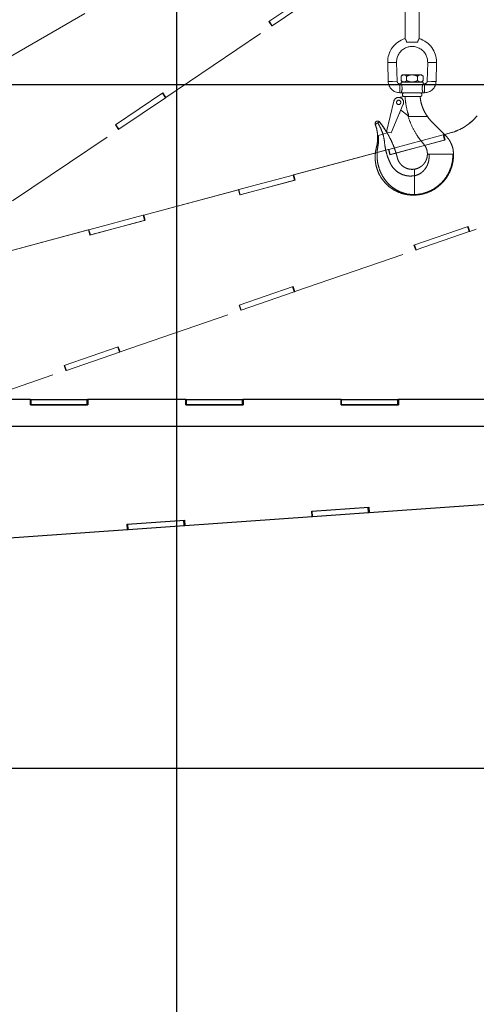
# Model space of a CAD drawing. Header units: inches. Extents: x 2.3 to 10.09, y 0.31 to 7.31.
# Tile 7 of 10: x 6.19 to 7.19, y 3.64 to 5.8. Entities that reach past the tile are written whole.
import ezdxf

# ---------------------------------------------------------------- set-up
doc = ezdxf.new("R2010")
doc.units = ezdxf.units.IN
doc.header["$MEASUREMENT"] = 0
doc.linetypes.add('PHANTOM', pattern=[0.5, 0.25, -0.05, 0.05, -0.05, 0.05, -0.05])
doc.layers.add('FORMAT', color=7, linetype='Continuous')
doc.styles.add('SLDTEXTSTYLE0', font='TXT', dxfattribs={"width": 0.75})
doc.dimstyles.new('SLDDIMSTYLE4', dxfattribs={"dimtxt": 0.104167, "dimasz": 0.13, "dimexe": 0, "dimexo": 0.0625, "dimgap": 0.026042, "dimtad": 0, "dimtih": 1, "dimtoh": 1, "dimlfac": 16, "dimrnd": 1e-09, "dimzin": 12, "dimdsep": 46, "dimtxsty": 'SLDTEXTSTYLE0', "dimsah": 1, "dimcen": 0.09, "dimadec": 0, "dimazin": 3, "dimtfac": 1, "dimtofl": 0, "dimtmove": 0, "dimatfit": 3, "dimfxl": 1, "dimfrac": 2, "dimtolj": 1, "dimtzin": 12, "dimarcsym": 0})
doc.dimstyles.new('SLDDIMSTYLE6', dxfattribs={"dimtxt": 0.104167, "dimasz": 0.13, "dimexe": 0, "dimexo": 0.0625, "dimgap": 0.026042, "dimtad": 0, "dimtih": 1, "dimtoh": 1, "dimdec": 1, "dimlfac": 16, "dimrnd": 1e-09, "dimzin": 12, "dimdsep": 46, "dimtxsty": 'SLDTEXTSTYLE0', "dimsah": 1, "dimcen": 0.09, "dimadec": 0, "dimazin": 3, "dimtfac": 1, "dimtdec": 1, "dimtofl": 0, "dimtmove": 0, "dimatfit": 3, "dimfxl": 1, "dimfrac": 2, "dimtolj": 1, "dimtzin": 12, "dimarcsym": 0})

# ---------------------------------------------------------------- blocks, each defined once
blk = doc.blocks.new('_D_14')
at = {"layer": 'FORMAT', "color": 7}
for p, q in [((7.6498, 1.4378), (7.6498, 0.4478)), ((5.0341, 0.7475), (5.0341, 0.4478)), ((5.0341, 0.5728), (5.8438, 0.5728)), ((7.6498, 0.5728), (6.7699, 0.5728))]:
    blk.add_line(p, q, dxfattribs=at)
for points in [[(5.0341, 0.5728), (5.1641, 0.5528), (5.1641, 0.5928)], [(7.6498, 0.5728), (7.5198, 0.5928), (7.5198, 0.5528)]]:
    blk.add_solid(points, dxfattribs=at)
at = {"layer": 'FORMAT', "color": 7, "insert": (5.8438, 0.6244), "char_height": 0.10417, "attachment_point": 1, "style": 'SLDTEXTSTYLE0'}
blk.add_mtext('HOOK REACH', dxfattribs=at)
blk = doc.blocks.new('_D_15')
at = {"layer": 'FORMAT', "color": 7}
for p, q in [((9.1191, 6.0437), (9.7339, 6.0437)), ((9.6089, 6.0437), (9.6089, 4.1422)), ((9.6089, 1.9114), (9.6089, 3.9767)), ((9.0953, 1.9114), (9.7339, 1.9114))]:
    blk.add_line(p, q, dxfattribs=at)
for points in [[(9.6089, 6.0437), (9.5889, 5.9137), (9.6289, 5.9137)], [(9.6089, 1.9114), (9.6289, 2.0414), (9.5889, 2.0414)]]:
    blk.add_solid(points, dxfattribs=at)
at = {"layer": 'FORMAT', "color": 7, "insert": (9.1425, 4.1109), "char_height": 0.104167, "attachment_point": 1, "style": 'SLDTEXTSTYLE0'}
blk.add_mtext('HOOK HEIGHT', dxfattribs=at)
blk = doc.blocks.new('_D_17')
at = {"layer": 'FORMAT', "color": 7}
for p, q in [((6.3847, 6.6351), (3.353, 6.6351)), ((3.478, 6.6351), (3.478, 4.7195)), ((3.324, 4.6984), (3.2923, 4.6984)), ((3.2923, 4.6984), (3.2923, 4.5329)), ((3.6319, 4.6984), (3.6636, 4.6984)), ((3.6636, 4.6984), (3.6636, 4.5329)), ((3.2923, 4.5329), (3.324, 4.5329)), ((3.6636, 4.5329), (3.6319, 4.5329)), ((3.478, 1.9114), (3.478, 4.3729)), ((4.2341, 1.9114), (3.353, 1.9114))]:
    blk.add_line(p, q, dxfattribs=at)
for points in [[(3.478, 6.6351), (3.458, 6.5051), (3.498, 6.5051)], [(3.478, 1.9114), (3.498, 2.0414), (3.458, 2.0414)]]:
    blk.add_solid(points, dxfattribs=at)
at = {"layer": 'FORMAT', "color": 7, "char_height": 0.10417, "attachment_point": 1, "style": 'SLDTEXTSTYLE0'}
for s, insert in [('1920', (3.324, 4.6672)), ('75.6', (3.3433, 4.5072))]:
    blk.add_mtext(s, dxfattribs=dict(at, insert=insert))

msp = doc.modelspace()

# ---------------------------------------------------------------- linework, layer by layer
at = {"color": 7, "linetype": 'Continuous'}
for p, q in [((6.53414, 7.16143), (6.53414, 1.91143)), ((4.28414, 5.66143), (8.03414, 5.66143)), ((4.28414, 4.91143), (8.03414, 4.91143)), ((4.28414, 4.16143), (8.03414, 4.16143))]:
    msp.add_line(p, q, dxfattribs=at)
at = {"color": 7, "linetype": 'PHANTOM', "lineweight": 18}
for p, q in [((7.03541, 5.87942), (7.03541, 5.76167)), ((7.06666, 5.76167), (7.06666, 5.87942)), ((6.73661, 5.79921), (6.84081, 5.8695)), ((6.7441, 5.79014), (6.84613, 5.85896)), ((6.33317, 5.8167), (6.14721, 5.70934)), ((6.33348, 5.81688), (6.14752, 5.70952)), ((6.51111, 5.63296), (6.74317, 5.78949)), ((6.74317, 5.78949), (6.73661, 5.79921)), ((6.74317, 5.78952), (6.73663, 5.79922)), ((6.7433, 5.7896), (6.73675, 5.7993)), ((6.7441, 5.79014), (6.73755, 5.79984)), ((6.74316, 5.78951), (6.74317, 5.78952)), ((6.74317, 5.78952), (6.7433, 5.7896)), ((6.7433, 5.7896), (6.7441, 5.79014)), ((7.06335, 5.75434), (7.03872, 5.75434)), ((6.99746, 5.70911), (7.00722, 5.70936)), ((6.99746, 5.70911), (6.99854, 5.66778)), ((7.00722, 5.70936), (7.01698, 5.70962)), ((7.01806, 5.6683), (7.01698, 5.70962)), ((7.08508, 5.70962), (7.084, 5.6683)), ((7.09484, 5.70936), (7.08508, 5.70962)), ((7.10461, 5.70911), (7.09484, 5.70936)), ((7.10352, 5.66778), (7.10461, 5.70911)), ((7.03019, 5.68236), (7.02697, 5.67914)), ((7.03298, 5.68236), (7.03019, 5.68236)), ((7.05103, 5.68236), (7.03298, 5.68236)), ((7.06908, 5.68236), (7.05103, 5.68236)), ((7.07187, 5.68236), (7.06908, 5.68236)), ((7.07509, 5.67914), (7.07187, 5.68236)), ((6.99854, 5.66778), (7.0083, 5.66804)), ((7.0083, 5.66804), (7.01806, 5.6683)), ((7.02697, 5.66267), (7.02384, 5.66267)), ((7.02384, 5.6529), (7.02384, 5.66267)), ((7.02697, 5.67914), (7.02697, 5.6698)), ((7.02697, 5.6698), (7.03019, 5.66657)), ((7.02697, 5.66657), (7.02697, 5.66267)), ((7.02697, 5.66657), (7.07509, 5.66657)), ((7.039, 5.67914), (7.039, 5.6698)), ((7.06306, 5.67914), (7.06306, 5.6698)), ((7.07187, 5.66657), (7.07509, 5.6698)), ((7.07822, 5.66267), (7.07504, 5.66267)), ((7.07509, 5.67914), (7.07509, 5.6698)), ((7.07509, 5.66254), (7.07509, 5.66657)), ((7.07822, 5.6529), (7.07822, 5.66267)), ((7.09376, 5.66804), (7.084, 5.6683)), ((7.10352, 5.66778), (7.09376, 5.66804)), ((6.40036, 5.57238), (6.50455, 5.64267)), ((6.50987, 5.63214), (6.50332, 5.64184)), ((6.51062, 5.63264), (6.50407, 5.64235)), ((6.50455, 5.64267), (6.51111, 5.63296)), ((7.02384, 5.64314), (7.02384, 5.6529)), ((7.02384, 5.64314), (7.02697, 5.64314)), ((7.07509, 5.64314), (7.02697, 5.64314)), ((7.07509, 5.64314), (7.07822, 5.64314)), ((7.07822, 5.64314), (7.07822, 5.6529)), ((6.40784, 5.56331), (6.50987, 5.63214)), ((6.50987, 5.63214), (6.51062, 5.63264)), ((6.51062, 5.63264), (6.51095, 5.63287)), ((6.5108, 5.63278), (6.51111, 5.63296)), ((6.99466, 5.55747), (7.01099, 5.62451)), ((7.03147, 5.61778), (7.00517, 5.55491)), ((7.02011, 5.63268), (7.03422, 5.6345)), ((7.034, 5.6345), (7.03422, 5.6345)), ((7.03422, 5.6345), (7.03515, 5.6345)), ((7.03515, 5.6345), (7.06752, 5.6345)), ((7.02385, 5.5989), (7.02425, 5.60054)), ((7.04157, 5.5928), (7.02603, 5.60479)), ((6.40691, 5.56267), (6.40036, 5.57238)), ((6.40692, 5.56269), (6.40037, 5.57239)), ((6.40704, 5.56277), (6.40049, 5.57248)), ((6.40784, 5.56331), (6.40129, 5.57302)), ((6.97379, 5.57571), (6.97266, 5.57507)), ((6.97592, 5.57693), (6.97379, 5.57571)), ((7.04352, 5.5928), (7.04157, 5.5928)), ((7.04168, 5.59283), (7.04212, 5.59104)), ((7.04204, 5.59129), (7.05458, 5.59129)), ((7.08278, 5.59129), (7.08426, 5.59129)), ((6.17485, 5.40613), (6.40691, 5.56267)), ((6.4069, 5.56268), (6.40692, 5.56269)), ((6.40692, 5.56269), (6.40704, 5.56277)), ((6.40704, 5.56277), (6.40784, 5.56331)), ((6.987, 5.55212), (6.9772, 5.54917)), ((6.99622, 5.5549), (6.987, 5.55212)), ((7.00517, 5.55491), (6.99466, 5.55747)), ((7.00004, 5.51883), (7.11891, 5.55068)), ((7.11891, 5.55068), (7.11979, 5.55092)), ((7.12194, 5.53936), (7.11891, 5.55068)), ((7.12002, 5.55098), (7.11979, 5.55092)), ((7.12282, 5.5396), (7.11979, 5.55092)), ((7.13475, 5.55493), (7.12002, 5.55098)), ((7.12002, 5.55098), (7.12037, 5.55107)), ((7.12002, 5.55098), (7.12305, 5.53966)), ((7.13509, 5.55502), (7.12037, 5.55107)), ((7.12037, 5.55107), (7.1234, 5.53975)), ((7.13475, 5.55493), (7.13509, 5.55502)), ((6.9772, 5.54917), (6.97539, 5.54862)), ((7.1234, 5.53975), (7.00199, 5.50722)), ((7.00307, 5.50751), (7.12194, 5.53936)), ((7.12194, 5.53936), (7.12282, 5.5396)), ((7.12305, 5.53966), (7.12282, 5.5396)), ((7.12305, 5.53966), (7.1234, 5.53975)), ((6.99861, 5.51845), (6.79121, 5.46287)), ((6.99896, 5.51854), (6.79155, 5.46297)), ((6.99896, 5.51854), (6.99861, 5.51845)), ((6.99861, 5.51845), (6.99896, 5.51854)), ((6.99896, 5.51854), (6.9991, 5.51858)), ((6.99896, 5.51854), (6.99896, 5.51854)), ((7.00199, 5.50722), (6.99896, 5.51854)), ((6.9991, 5.51858), (7.00004, 5.51883)), ((7.00214, 5.50726), (6.9991, 5.51858)), ((7.00307, 5.50751), (7.00004, 5.51883)), ((7.00199, 5.50722), (7.00214, 5.50726)), ((7.002, 5.50722), (7.00199, 5.50722)), ((7.00214, 5.50726), (7.00307, 5.50751)), ((7.08451, 5.50853), (7.08793, 5.50853)), ((7.09385, 5.50853), (7.14041, 5.50853)), ((7.14041, 5.50853), (7.14133, 5.50853)), ((7.14133, 5.50853), (7.1418, 5.50853)), ((7.05587, 5.47516), (7.05587, 5.46087)), ((6.67122, 5.43072), (6.7901, 5.46258)), ((6.79459, 5.45165), (6.67318, 5.41912)), ((6.67426, 5.41941), (6.79313, 5.45126)), ((6.7901, 5.46258), (6.79098, 5.46281)), ((6.79313, 5.45126), (6.7901, 5.46258)), ((6.79121, 5.46287), (6.79098, 5.46281)), ((6.79401, 5.45149), (6.79098, 5.46281)), ((6.79121, 5.46287), (6.79155, 5.46297)), ((6.79121, 5.46287), (6.79424, 5.45156)), ((6.79155, 5.46297), (6.79459, 5.45165)), ((6.79313, 5.45126), (6.79401, 5.45149)), ((6.79424, 5.45156), (6.79401, 5.45149)), ((6.79424, 5.45156), (6.79459, 5.45165)), ((6.6698, 5.43034), (6.4624, 5.37477)), ((6.67015, 5.43043), (6.46274, 5.37486)), ((6.67015, 5.43044), (6.6698, 5.43034)), ((6.6698, 5.43034), (6.67015, 5.43043)), ((6.67015, 5.43044), (6.67029, 5.43047)), ((6.67015, 5.43043), (6.67015, 5.43044)), ((6.67318, 5.41912), (6.67015, 5.43043)), ((6.67029, 5.43047), (6.67122, 5.43072)), ((6.67332, 5.41916), (6.67029, 5.43047)), ((6.67426, 5.41941), (6.67122, 5.43072)), ((6.67318, 5.41912), (6.67332, 5.41916)), ((6.67319, 5.41912), (6.67318, 5.41912)), ((6.67332, 5.41916), (6.67426, 5.41941)), ((7.05587, 5.41956), (7.05587, 5.41848)), ((6.34241, 5.34262), (6.46129, 5.37447)), ((6.46577, 5.36354), (6.34437, 5.33101)), ((6.34544, 5.3313), (6.46432, 5.36315)), ((6.46129, 5.37447), (6.46216, 5.37471)), ((6.46432, 5.36315), (6.46129, 5.37447)), ((6.4624, 5.37477), (6.46216, 5.37471)), ((6.4652, 5.36339), (6.46216, 5.37471)), ((6.4624, 5.37477), (6.46274, 5.37486)), ((6.4624, 5.37477), (6.46543, 5.36345)), ((6.46274, 5.37486), (6.46577, 5.36354)), ((6.46432, 5.36315), (6.4652, 5.36339)), ((6.46543, 5.36345), (6.4652, 5.36339)), ((6.46543, 5.36345), (6.46577, 5.36354)), ((6.34099, 5.34224), (6.13358, 5.28666)), ((6.34133, 5.34233), (6.13393, 5.28676)), ((6.34133, 5.34233), (6.34099, 5.34224)), ((6.34099, 5.34224), (6.34133, 5.34233)), ((6.34133, 5.34233), (6.34148, 5.34237)), ((6.34133, 5.34233), (6.34133, 5.34233)), ((6.34437, 5.33101), (6.34133, 5.34233)), ((6.34148, 5.34237), (6.34241, 5.34262)), ((6.34451, 5.33105), (6.34148, 5.34237)), ((6.34544, 5.3313), (6.34241, 5.34262)), ((7.05498, 5.30903), (7.17382, 5.34995)), ((7.05986, 5.29833), (7.17622, 5.3384)), ((7.17622, 5.3384), (7.17241, 5.34947)), ((7.17708, 5.3387), (7.17327, 5.34976)), ((7.17382, 5.34995), (7.17763, 5.33887)), ((7.17622, 5.3384), (7.17708, 5.3387)), ((7.17708, 5.3387), (7.17746, 5.33883)), ((7.17729, 5.33878), (7.17763, 5.33887)), ((7.17763, 5.33887), (7.19171, 5.34372)), ((6.34437, 5.33101), (6.34451, 5.33105)), ((6.34438, 5.33101), (6.34437, 5.33101)), ((6.34451, 5.33105), (6.34544, 5.3313)), ((6.79412, 5.20681), (7.05879, 5.29795)), ((7.05879, 5.29795), (7.05498, 5.30903)), ((7.0588, 5.29797), (7.05499, 5.30903)), ((7.05894, 5.29801), (7.05513, 5.30908)), ((7.05986, 5.29833), (7.05605, 5.3094)), ((7.05879, 5.29796), (7.0588, 5.29797)), ((7.0588, 5.29797), (7.05894, 5.29801)), ((7.05894, 5.29801), (7.05986, 5.29833)), ((6.67147, 5.17696), (6.79031, 5.21789)), ((6.67635, 5.16626), (6.79271, 5.20633)), ((6.79271, 5.20633), (6.7889, 5.2174)), ((6.79357, 5.20663), (6.78976, 5.2177)), ((6.79031, 5.21789), (6.79412, 5.20681)), ((6.79271, 5.20633), (6.79357, 5.20663)), ((6.79357, 5.20663), (6.79395, 5.20676)), ((6.79378, 5.20672), (6.79412, 5.20681)), ((6.41061, 5.07474), (6.67528, 5.16588)), ((6.67528, 5.16588), (6.67147, 5.17696)), ((6.6753, 5.1659), (6.67148, 5.17697)), ((6.67544, 5.16595), (6.67163, 5.17702)), ((6.67635, 5.16626), (6.67254, 5.17733)), ((6.67528, 5.16589), (6.6753, 5.1659)), ((6.6753, 5.1659), (6.67544, 5.16595)), ((6.67544, 5.16595), (6.67635, 5.16626)), ((6.28796, 5.0449), (6.4068, 5.08582)), ((6.4092, 5.07427), (6.40539, 5.08534)), ((6.41006, 5.07456), (6.40625, 5.08563)), ((6.4068, 5.08582), (6.41061, 5.07474)), ((6.29284, 5.0342), (6.4092, 5.07427)), ((6.4092, 5.07427), (6.41006, 5.07456)), ((6.41006, 5.07456), (6.41044, 5.07469)), ((6.41027, 5.07465), (6.41061, 5.07474)), ((6.02711, 4.94267), (6.29177, 5.03382)), ((6.29177, 5.03382), (6.28796, 5.0449)), ((6.29179, 5.03383), (6.28798, 5.0449)), ((6.29193, 5.03388), (6.28812, 5.04495)), ((6.29284, 5.0342), (6.28903, 5.04526)), ((6.29177, 5.03383), (6.29179, 5.03383)), ((6.29179, 5.03383), (6.29193, 5.03388)), ((6.29193, 5.03388), (6.29284, 5.0342))]:
    msp.add_line(p, q, dxfattribs=at)
at = {"color": 7, "linetype": 'Continuous', "lineweight": 25}
for p, q in [((6.21404, 4.97023), (5.99931, 4.97019)), ((6.21439, 4.97023), (5.99967, 4.97019)), ((6.21439, 4.97023), (6.21404, 4.97023)), ((6.21404, 4.97023), (6.21439, 4.97023)), ((6.21439, 4.97023), (6.21439, 4.97023)), ((6.21439, 4.97023), (6.21454, 4.97023)), ((6.2144, 4.95851), (6.21439, 4.97023)), ((6.21455, 4.95851), (6.21454, 4.97023)), ((6.21454, 4.97023), (6.21551, 4.97023)), ((6.21551, 4.97023), (6.33858, 4.97025)), ((6.21551, 4.95851), (6.21551, 4.97023)), ((6.33858, 4.95853), (6.33858, 4.97025)), ((6.33858, 4.97025), (6.33949, 4.97025)), ((6.33949, 4.95853), (6.33949, 4.97025)), ((6.33973, 4.97025), (6.33949, 4.97025)), ((6.55445, 4.97029), (6.33973, 4.97025)), ((6.33973, 4.97025), (6.34008, 4.97025)), ((6.33973, 4.97025), (6.33973, 4.95853)), ((6.55481, 4.97029), (6.34008, 4.97025)), ((6.34008, 4.97025), (6.34009, 4.95853)), ((6.5548, 4.97029), (6.55445, 4.97029)), ((6.55445, 4.97029), (6.55481, 4.97029)), ((6.5548, 4.97029), (6.5548, 4.97029)), ((6.5548, 4.97029), (6.55496, 4.97029)), ((6.55481, 4.95857), (6.55481, 4.97029)), ((6.55496, 4.95857), (6.55496, 4.97029)), ((6.55496, 4.97029), (6.55592, 4.97029)), ((6.55592, 4.97029), (6.67899, 4.97031)), ((6.55592, 4.95857), (6.55592, 4.97029)), ((6.67899, 4.95859), (6.67899, 4.97031)), ((6.67899, 4.97031), (6.6799, 4.97031)), ((6.6799, 4.95859), (6.6799, 4.97031)), ((6.68014, 4.97031), (6.6799, 4.97031)), ((6.89486, 4.97035), (6.68014, 4.97031)), ((6.68014, 4.97031), (6.6805, 4.97031)), ((6.68014, 4.97031), (6.68014, 4.95859)), ((6.89522, 4.97035), (6.6805, 4.97031)), ((6.6805, 4.97031), (6.6805, 4.95859)), ((6.89522, 4.97035), (6.89486, 4.97035)), ((6.89486, 4.97035), (6.89522, 4.97035)), ((6.89522, 4.97035), (6.89522, 4.97035)), ((6.89522, 4.97035), (6.89537, 4.97035)), ((6.89522, 4.95863), (6.89522, 4.97035)), ((6.89537, 4.95863), (6.89537, 4.97035)), ((6.89537, 4.97035), (6.89633, 4.97035)), ((6.89633, 4.97035), (7.0194, 4.97037)), ((6.89634, 4.95863), (6.89633, 4.97035)), ((7.0194, 4.95865), (7.0194, 4.97037)), ((7.0194, 4.97037), (7.02031, 4.97037)), ((7.02031, 4.95865), (7.02031, 4.97037)), ((7.02055, 4.97037), (7.02031, 4.97037)), ((7.23527, 4.97041), (7.02055, 4.97037)), ((7.02055, 4.97037), (7.02091, 4.97037)), ((7.02055, 4.97037), (7.02055, 4.95865)), ((7.23563, 4.97041), (7.02091, 4.97037)), ((7.02091, 4.97037), (7.02091, 4.95865)), ((6.34009, 4.95853), (6.2144, 4.95851)), ((6.2144, 4.95851), (6.21455, 4.95851)), ((6.2144, 4.95851), (6.2144, 4.95851)), ((6.21455, 4.95851), (6.21551, 4.95851)), ((6.21551, 4.95851), (6.33858, 4.95853)), ((6.33858, 4.95853), (6.33949, 4.95853)), ((6.33973, 4.95853), (6.33949, 4.95853)), ((6.33973, 4.95853), (6.34009, 4.95853)), ((6.6805, 4.95859), (6.55481, 4.95857)), ((6.55481, 4.95857), (6.55496, 4.95857)), ((6.55482, 4.95857), (6.55481, 4.95857)), ((6.55496, 4.95857), (6.55592, 4.95857)), ((6.55592, 4.95857), (6.67899, 4.95859)), ((6.67899, 4.95859), (6.6799, 4.95859)), ((6.68014, 4.95859), (6.6799, 4.95859)), ((6.68014, 4.95859), (6.6805, 4.95859)), ((7.02091, 4.95865), (6.89522, 4.95863)), ((6.89522, 4.95863), (6.89537, 4.95863)), ((6.89523, 4.95863), (6.89522, 4.95863)), ((6.89537, 4.95863), (6.89634, 4.95863)), ((6.89634, 4.95863), (7.0194, 4.95865)), ((7.0194, 4.95865), (7.02031, 4.95865)), ((7.02055, 4.95865), (7.02031, 4.95865)), ((7.02055, 4.95865), (7.02091, 4.95865)), ((6.83093, 4.72516), (6.95631, 4.73395)), ((6.95565, 4.72217), (6.95483, 4.73385)), ((6.95655, 4.72223), (6.95574, 4.73391)), ((6.95631, 4.73395), (6.95713, 4.72226)), ((6.95713, 4.72226), (7.23637, 4.74185)), ((6.55252, 4.69388), (6.83175, 4.71347)), ((6.83175, 4.71347), (6.83093, 4.72516)), ((6.83177, 4.71348), (6.83095, 4.72516)), ((6.83192, 4.71349), (6.8311, 4.72517)), ((6.83175, 4.71348), (6.83177, 4.71348)), ((6.83177, 4.71348), (6.83192, 4.71349)), ((6.83192, 4.71349), (6.83288, 4.71356)), ((6.83288, 4.71356), (6.83206, 4.72524)), ((6.83288, 4.71356), (6.95565, 4.72217)), ((6.95565, 4.72217), (6.95655, 4.72223)), ((6.95655, 4.72223), (6.95696, 4.72226)), ((6.95678, 4.72226), (6.95713, 4.72226)), ((6.42632, 4.69678), (6.5517, 4.70557)), ((6.42713, 4.68509), (6.42632, 4.69678)), ((6.42715, 4.6851), (6.42633, 4.69678)), ((6.4273, 4.68511), (6.42648, 4.69679)), ((6.42826, 4.68518), (6.42745, 4.69686)), ((6.42826, 4.68518), (6.55103, 4.69379)), ((6.55103, 4.69379), (6.55021, 4.70547)), ((6.55103, 4.69379), (6.55194, 4.69386)), ((6.55194, 4.69386), (6.55112, 4.70553)), ((6.5517, 4.70557), (6.55252, 4.69388)), ((6.55194, 4.69386), (6.55234, 4.69388)), ((6.55216, 4.69388), (6.55252, 4.69388)), ((6.1479, 4.66551), (6.42713, 4.68509)), ((6.42713, 4.6851), (6.42715, 4.6851)), ((6.42715, 4.6851), (6.4273, 4.68511)), ((6.4273, 4.68511), (6.42826, 4.68518))]:
    msp.add_line(p, q, dxfattribs=at)
at = {"color": 7, "linetype": 'PHANTOM', "lineweight": 18}
msp.add_circle((7.02149, 5.62196), 0.00469, dxfattribs=at)
for centre, radius, start, end in [((7.05103, 5.71051), 0.05359, 106.90237, 181.5), ((7.05103, 5.71051), 0.03406, 358.5, 180), ((7.05103, 5.71051), 0.05359, 0, 73.112), ((7.05103, 5.71051), 0.03406, 180, 181.5), ((7.05103, 5.71051), 0.05359, 358.5, 0), ((7.02384, 5.66845), 0.02531, 181.5, 270), ((7.02384, 5.66845), 0.00578, 181.5, 270), ((7.00398, 5.6529), 0.02498, 336.98645, 23.01355), ((7.07822, 5.66845), 0.00578, 270, 358.5), ((7.07822, 5.66845), 0.02531, 270, 358.5), ((7.034, 5.63882), 0.00432, 90, 270), ((7.06806, 5.63882), 0.00432, 270, 90), ((7.02149, 5.62196), 0.01081, 337.2994, 166.31497), ((7.0231, 5.59909), 0.000781, 287.78734, 346.31497), ((6.97529, 5.57557), 0.00536, 39.08048, 200.35662), ((6.97529, 5.57557), 0.00151, 65.04347, 174.39364), ((7.10487, 5.66643), 0.11544, 285.00117, 320.23512), ((7.10521, 5.66652), 0.11544, 285.00117, 320.23512)]:
    msp.add_arc(centre, radius, start, end, dxfattribs=at)
for points, knots in [([(7.03872, 5.75434), (7.03852, 5.75526), (7.03813, 5.7571), (7.03702, 5.75932), (7.03602, 5.76094), (7.0354, 5.76178), (7.03547, 5.76169), (7.03549, 5.76167)], [0, 0, 0, 0, 0.2119295, 0.4229533, 0.6536657, 0.8985732, 1, 1, 1, 1]), ([(7.06658, 5.76167), (7.06659, 5.76168), (7.06662, 5.76172), (7.06596, 5.76082), (7.0649, 5.75909), (7.06382, 5.75681), (7.06348, 5.75504), (7.06335, 5.75434)], [0, 0, 0, 0, 0.13287744, 0.3601721, 0.5950413, 0.84015508, 1, 1, 1, 1]), ([(7.02697, 5.67914), (7.02779, 5.67989), (7.02947, 5.68142), (7.03154, 5.6823), (7.03273, 5.68235), (7.03298, 5.68236)], [0, 0, 0, 0, 0.4323846, 0.879553, 1, 1, 1, 1]), ([(7.03298, 5.68236), (7.03404, 5.68218), (7.03614, 5.68181), (7.03805, 5.68002), (7.039, 5.67914)], [0, 0, 0, 0, 0.5039993, 1, 1, 1, 1]), ([(7.039, 5.67914), (7.04002, 5.67962), (7.04235, 5.68072), (7.04622, 5.68194), (7.04927, 5.68235), (7.05089, 5.68236), (7.05103, 5.68236)], [0, 0, 0, 0, 0.2702358, 0.6134495, 0.9669213, 1, 1, 1, 1]), ([(7.05103, 5.68236), (7.05368, 5.68207), (7.05788, 5.68161), (7.06167, 5.6798), (7.06306, 5.67914)], [0, 0, 0, 0, 0.631918, 1, 1, 1, 1]), ([(7.06306, 5.67914), (7.06389, 5.67989), (7.06556, 5.68142), (7.06764, 5.6823), (7.06883, 5.68235), (7.06908, 5.68236)], [0, 0, 0, 0, 0.4323846, 0.879553, 1, 1, 1, 1]), ([(7.06908, 5.68236), (7.07014, 5.68218), (7.07224, 5.68181), (7.07415, 5.68002), (7.07509, 5.67914)], [0, 0, 0, 0, 0.5039993, 1, 1, 1, 1]), ([(7.03298, 5.66657), (7.03193, 5.66676), (7.02983, 5.66713), (7.02792, 5.66891), (7.02697, 5.6698)], [0, 0, 0, 0, 0.5039993, 1, 1, 1, 1]), ([(7.039, 5.6698), (7.03818, 5.66905), (7.0365, 5.66751), (7.03442, 5.66664), (7.03324, 5.66659), (7.03298, 5.66657)], [0, 0, 0, 0, 0.4323846, 0.879553, 1, 1, 1, 1]), ([(7.05103, 5.66657), (7.05089, 5.66658), (7.04932, 5.66659), (7.04627, 5.66698), (7.04239, 5.6682), (7.04002, 5.66931), (7.039, 5.6698)], [0, 0, 0, 0, 0.0330782, 0.3753818, 0.7297681, 1, 1, 1, 1]), ([(7.06306, 5.6698), (7.06167, 5.66913), (7.05788, 5.66732), (7.05368, 5.66686), (7.05103, 5.66657)], [0, 0, 0, 0, 0.368082, 1, 1, 1, 1]), ([(7.06908, 5.66657), (7.06802, 5.66676), (7.06592, 5.66713), (7.06401, 5.66891), (7.06306, 5.6698)], [0, 0, 0, 0, 0.5039993, 1, 1, 1, 1]), ([(7.07509, 5.6698), (7.07427, 5.66905), (7.07259, 5.66751), (7.07052, 5.66664), (7.06933, 5.66659), (7.06908, 5.66657)], [0, 0, 0, 0, 0.4323846, 0.879553, 1, 1, 1, 1]), ([(7.07509, 5.64314), (7.07505, 5.64324), (7.07497, 5.64343), (7.07439, 5.64497), (7.07367, 5.6473), (7.07309, 5.65033), (7.07296, 5.65363), (7.07329, 5.6567), (7.07392, 5.65939), (7.07461, 5.66145), (7.07507, 5.66261), (7.07505, 5.66256), (7.07504, 5.66254)], [0, 0, 0, 0, 0.1016251, 0.2030805, 0.3090053, 0.419739, 0.5252645, 0.6232476, 0.7233265, 0.8313809, 0.9416033, 1, 1, 1, 1]), ([(7.04352, 5.5928), (7.04296, 5.59456), (7.04015, 5.60334), (7.037, 5.61725), (7.0359, 5.62955), (7.03546, 5.6345)], [0, 0, 0, 0, 0.1298092, 0.6501411, 1, 1, 1, 1]), ([(7.06752, 5.6345), (7.06797, 5.63451), (7.0685, 5.63452), (7.06844, 5.63451), (7.06843, 5.63451)], [0, 0, 0, 0, 0.8332179, 1, 1, 1, 1]), ([(7.08442, 5.59106), (7.08229, 5.59438), (7.07803, 5.60099), (7.07338, 5.61184), (7.06996, 5.62312), (7.06895, 5.6309), (7.06844, 5.6348)], [0, 0, 0, 0, 0.25108278, 0.50075255, 0.7500557, 1, 1, 1, 1]), ([(6.97101, 5.57413), (6.97081, 5.57401), (6.97038, 5.57377), (6.9703, 5.57373), (6.97026, 5.5737)], [0, 0, 0, 0, 0.4694786, 1, 1, 1, 1]), ([(6.97026, 5.5737), (6.97161, 5.56961), (6.97428, 5.56145), (6.97502, 5.55289), (6.97539, 5.54862)], [0, 0, 0, 0, 0.5014437, 1, 1, 1, 1]), ([(6.97266, 5.57507), (6.97235, 5.5749), (6.97172, 5.57454), (6.97126, 5.57427), (6.97101, 5.57413)], [0, 0, 0, 0, 0.4799541, 1, 1, 1, 1]), ([(6.97945, 5.57894), (6.97943, 5.57894), (6.9794, 5.57892), (6.97918, 5.5788), (6.97885, 5.57861), (6.97825, 5.57826), (6.97728, 5.57771), (6.97638, 5.57719), (6.97592, 5.57693)], [0, 0, 0, 0, 0.128062, 0.2505544, 0.3832998, 0.5008118, 0.7498006, 1, 1, 1, 1]), ([(6.97592, 5.57693), (6.97835, 5.57244), (6.98267, 5.56444), (6.98568, 5.55587), (6.987, 5.55212)], [0, 0, 0, 0, 0.5622041, 1, 1, 1, 1]), ([(6.99622, 5.5549), (6.99363, 5.55907), (6.98845, 5.56742), (6.98245, 5.5751), (6.97945, 5.57894)], [0, 0, 0, 0, 0.4990169, 1, 1, 1, 1]), ([(6.97945, 5.57894), (6.98282, 5.57461), (6.98883, 5.56689), (6.99396, 5.55856), (6.99622, 5.5549)], [0, 0, 0, 0, 0.560615, 1, 1, 1, 1]), ([(7.04204, 5.59129), (7.0447, 5.58393), (7.05002, 5.56919), (7.05989, 5.55217), (7.06887, 5.53923), (7.0754, 5.53183), (7.08014, 5.52549), (7.0826, 5.52012), (7.08421, 5.51443), (7.08441, 5.5105), (7.08451, 5.50853)], [0, 0, 0, 0, 0.2488663, 0.4984357, 0.6239291, 0.7500632, 0.8127545, 0.8749935, 0.9372506, 1, 1, 1, 1]), ([(7.05458, 5.59129), (7.05535, 5.59129), (7.05921, 5.59129), (7.06589, 5.59129), (7.07454, 5.59129), (7.08003, 5.59129), (7.08278, 5.59129)], [0, 0, 0, 0, 0.0803246, 0.4017599, 0.7004097, 1, 1, 1, 1]), ([(7.08426, 5.59129), (7.08687, 5.58786), (7.0921, 5.58097), (7.10156, 5.57203), (7.11071, 5.56276), (7.11887, 5.55453), (7.12615, 5.54753), (7.13161, 5.54083), (7.13665, 5.53219), (7.14074, 5.52139), (7.14145, 5.51283), (7.1418, 5.50853)], [0, 0, 0, 0, 0.12466187, 0.25051086, 0.37642888, 0.50234689, 0.58625711, 0.66939149, 0.75192661, 0.87542261, 1, 1, 1, 1]), ([(7.05587, 5.46087), (7.05201, 5.46055), (7.04441, 5.45991), (7.03326, 5.46207), (7.02308, 5.46633), (7.01422, 5.47268), (7.00697, 5.48081), (7.00174, 5.49117), (6.99715, 5.50256), (6.99351, 5.51497), (6.99093, 5.52741), (6.99019, 5.53998), (6.98807, 5.54805), (6.987, 5.55212)], [0, 0, 0, 0, 0.0892371, 0.1754188, 0.2596092, 0.3427687, 0.4256177, 0.5088721, 0.6096621, 0.7096002, 0.8075048, 0.9029053, 1, 1, 1, 1]), ([(7.05587, 5.47539), (7.05413, 5.47522), (7.05086, 5.47489), (7.04505, 5.4754), (7.03926, 5.47694), (7.03398, 5.47957), (7.02883, 5.48317), (7.02386, 5.48835), (7.0205, 5.49434), (7.01877, 5.49929), (7.01778, 5.5036), (7.01625, 5.50899), (7.01384, 5.51681), (7.01001, 5.52729), (7.00422, 5.54064), (6.99903, 5.54988), (6.99622, 5.5549)], [0, 0, 0, 0, 0.04822771, 0.09082527, 0.1609855, 0.21276925, 0.2536384, 0.33470282, 0.40917377, 0.44210079, 0.47980396, 0.53153209, 0.59723317, 0.7065476, 0.84073373, 1, 1, 1, 1]), ([(7.05587, 5.41848), (7.0508, 5.41859), (7.04072, 5.41882), (7.02605, 5.42257), (7.01234, 5.42867), (6.99993, 5.43721), (6.98917, 5.44784), (6.98091, 5.45969), (6.97508, 5.47204), (6.97142, 5.48439), (6.96973, 5.49713), (6.96992, 5.51006), (6.97254, 5.52276), (6.97553, 5.53551), (6.97544, 5.54425), (6.97539, 5.54862)], [0, 0, 0, 0, 0.0840363, 0.1669502, 0.2494237, 0.332268, 0.4157533, 0.4993719, 0.5708284, 0.6417688, 0.7124854, 0.7834863, 0.8553111, 0.9276593, 1, 1, 1, 1]), ([(7.05587, 5.41956), (7.05101, 5.41979), (7.04135, 5.42024), (7.02736, 5.42429), (7.01432, 5.43063), (7.00259, 5.43934), (6.9925, 5.45007), (6.98492, 5.46197), (6.97947, 5.4742), (6.9759, 5.48635), (6.97404, 5.49882), (6.97379, 5.51145), (6.97566, 5.52393), (6.97783, 5.53644), (6.97741, 5.54492), (6.9772, 5.54917)], [0, 0, 0, 0, 0.0827272, 0.1647341, 0.2466817, 0.3293041, 0.4128317, 0.4968484, 0.56902, 0.6408514, 0.712386, 0.7838648, 0.8555631, 0.9275887, 1, 1, 1, 1]), ([(7.08451, 5.50882), (7.08437, 5.50624), (7.0841, 5.50162), (7.08213, 5.49575), (7.08001, 5.49159), (7.07774, 5.48822), (7.07486, 5.48484), (7.07052, 5.48103), (7.06549, 5.47814), (7.06038, 5.47624), (7.05742, 5.47569), (7.05587, 5.47539)], [0, 0, 0, 0, 0.1612532, 0.2880394, 0.3833734, 0.4527938, 0.5412634, 0.6606309, 0.812144, 0.9011353, 1, 1, 1, 1]), ([(7.14041, 5.50853), (7.14024, 5.50341), (7.13991, 5.49323), (7.13607, 5.47839), (7.12991, 5.46444), (7.12135, 5.45173), (7.11077, 5.44073), (7.09855, 5.4318), (7.08513, 5.42518), (7.07078, 5.42077), (7.06085, 5.41996), (7.05587, 5.41956)], [0, 0, 0, 0, 0.112722, 0.2243207, 0.3358509, 0.4481085, 0.5607215, 0.671069, 0.7806203, 0.8899233, 1, 1, 1, 1]), ([(7.08793, 5.50853), (7.08809, 5.5053), (7.08841, 5.49898), (7.08658, 5.48977), (7.08321, 5.48138), (7.07824, 5.47392), (7.07187, 5.46778), (7.06432, 5.46307), (7.05868, 5.4616), (7.05587, 5.46087)], [0, 0, 0, 0, 0.153248, 0.300377, 0.4430287, 0.5819394, 0.7236217, 0.8621787, 1, 1, 1, 1]), ([(7.1418, 5.50853), (7.14164, 5.50334), (7.14132, 5.49301), (7.13743, 5.47795), (7.13117, 5.4638), (7.12247, 5.45092), (7.11171, 5.43978), (7.09927, 5.43074), (7.08562, 5.42407), (7.07102, 5.41965), (7.06093, 5.41887), (7.05587, 5.41848)], [0, 0, 0, 0, 0.1126359, 0.2241475, 0.3356058, 0.4478223, 0.5604271, 0.6707975, 0.7803994, 0.8897895, 1, 1, 1, 1]), ([(7.08793, 5.50853), (7.08825, 5.50852), (7.08891, 5.50852), (7.09052, 5.50854), (7.09223, 5.50851), (7.09336, 5.50852), (7.09385, 5.50853)], [0, 0, 0, 0, 0.2678316, 0.5357459, 0.7990421, 1, 1, 1, 1]), ([(7.05587, 5.46087), (7.05587, 5.4582), (7.05587, 5.45095), (7.05587, 5.44029), (7.05587, 5.4291), (7.05587, 5.42276), (7.05587, 5.41956)], [0, 0, 0, 0, 0.1852954, 0.5027189, 0.7492467, 1, 1, 1, 1])]:
    msp.add_open_spline(points, degree=3, knots=knots, dxfattribs=at)

# ---------------------------------------------------------------- dimensions: what is measured, and where the dimension line sits
at = {"layer": 'FORMAT', "color": 7}
dim = msp.add_linear_dim(base=(3.47796, 1.91143), p1=(6.43471, 6.63511), p2=(4.28414, 1.91143), angle=90, dimstyle='SLDDIMSTYLE6', dxfattribs=at)
dim.commit()
dim.dimension.update_dxf_attribs({"geometry": '_D_17', "text_midpoint": (3.47796, 4.5462), "dimtype": 160})
dim = msp.add_linear_dim(base=(9.60895, 6.04366), p1=(8.03414, 1.91143), p2=(6.93926, 6.04366), angle=90, text='HOOK HEIGHT', dimstyle='SLDDIMSTYLE4', dxfattribs=at)
dim.commit()
dim.dimension.update_dxf_attribs({"geometry": '_D_15', "text_midpoint": (9.60895, 4.05942), "dimtype": 160})
dim = msp.add_linear_dim(base=(7.64981, 0.57285), p1=(5.03414, 1.91143), p2=(7.64981, 4.28136), text='HOOK REACH', dimstyle='SLDDIMSTYLE4', dxfattribs=at)
dim.commit()
dim.dimension.update_dxf_attribs({"geometry": '_D_14', "text_midpoint": (6.30687, 0.57285), "dimtype": 160})

doc.saveas('drawing.dxf')
